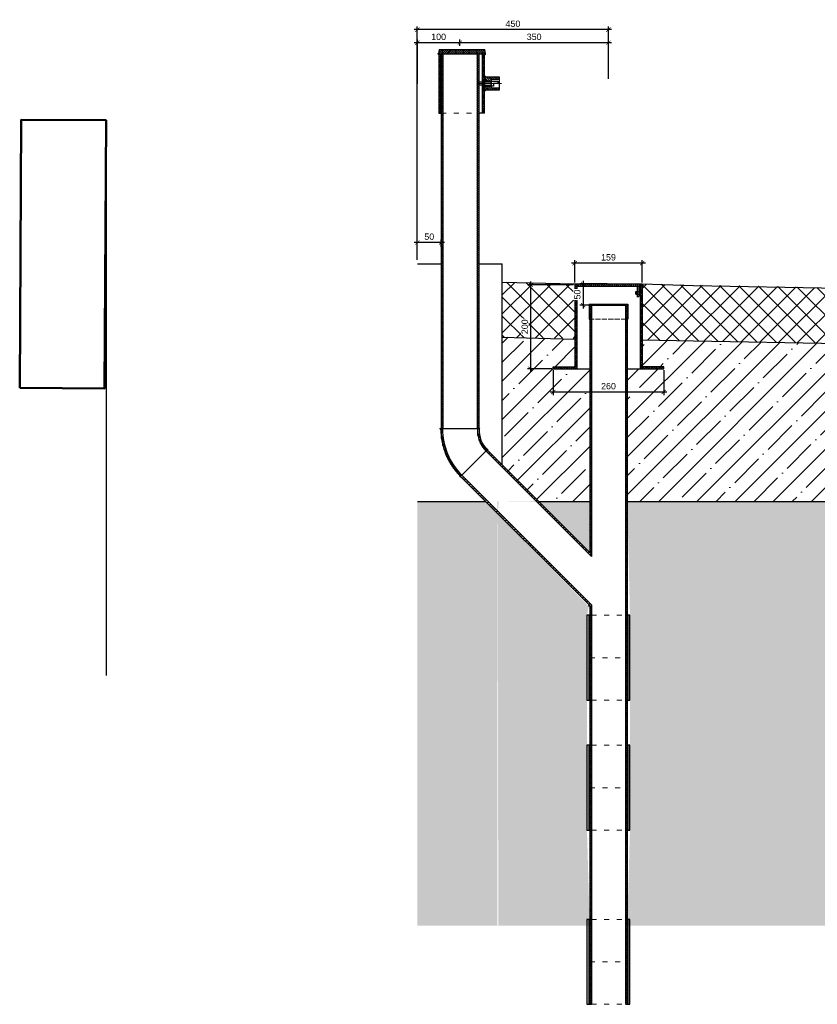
# Model space of a CAD drawing. Header units: millimetres. Extents: x -4800 to 7624, y -949 to 1747.
# Tile 3 of 8: x 1766 to 3644, y -901 to 1419. Entities that reach past the tile are written whole.
import ezdxf

# ---------------------------------------------------------------- set-up
doc = ezdxf.new("R2010")
doc.units = ezdxf.units.MM
for name, pattern in [('ACAD_ISO02W100', [15, 12, -3]), ('ACAD_ISO03W100', [30, 12, -18]), ('CENTERX2', [101.6, 63.5, -12.7, 12.7, -12.7])]:
    doc.linetypes.add(name, pattern=pattern)
for name, color, linetype, lineweight in [('бетон_50', 7, 'Continuous', 50), ('ГТО-2_Металлические_конструкции', 1, 'Continuous', 30), ('ГТО_Бетон основной', 4, 'Continuous', 50), ('ГТО_Металлические_конструкции', 1, 'Continuous', 30), ('ГТО_Оси', 1, 'CENTERX2', 15), ('ГТО_Размеры', 7, 'Continuous', 15), ('ГТО_Текст', 7, 'Continuous', 30), ('ГТО_Штриховка', 7, 'Continuous', 15), ('ПВЗ$0$сварка', 142, 'Continuous', 20)]:
    doc.layers.add(name, color=color, linetype=linetype, lineweight=lineweight)
doc.layers.add('ГП_Штриховки', color=7, linetype='Continuous')
doc.layers.add('камень', color=7, linetype='Continuous')
doc.styles.add('Рогун1', font='arial.ttf')
doc.dimstyles.new('100 мм', dxfattribs={"dimscale": 100, "dimtxt": 3.5, "dimasz": 2, "dimexe": 1, "dimexo": 1, "dimgap": 1.2, "dimtad": 1, "dimdec": 0, "dimlfac": 0.1, "dimrnd": 0.0001, "dimtxsty": 'Рогун1', "dimblk": 'ARCHTICK', "dimcen": 2.5, "dimdle": 1, "dimaunit": 1, "dimadec": 1, "dimazin": 0, "dimtfac": 1, "dimtdec": 0, "dimtmove": 1, "dimatfit": 3, "dimldrblk": 'ARCHTICK', "dimfxl": 1, "dimtfill": 1, "dimarcsym": 0})
pattern_1 = [(45, (-57896.734, -19571.81), (-22.45064, 22.45064), []), (135, (-57896.734, -19571.81), (-22.45064, -22.45064), [])]

# ---------------------------------------------------------------- blocks, each defined once
blk = doc.blocks.new('1')
at = {"layer": 'ГТО_Штриховка'}
h = blk.add_hatch(dxfattribs=at)
h.set_pattern_fill('ANSI31', color=256, angle=90)
h.paths.add_polyline_path([(35, 15), (0, 15), (0, 6), (15, 6), (15, 10), (35, 10)])
h.paths.add_polyline_path([(15, 6), (0, 6), (0, 4.5), (15, 4.5)])
h.paths.add_polyline_path([(15, -4.5), (0, -4.5), (0, -6), (15, -6)])
h.paths.add_polyline_path([(35, -10), (15, -10), (15, -6), (0, -6), (0, -15), (35, -15)])
at = {"layer": 'ГТО-2_Металлические_конструкции', "color": 0}
for points in [[(0, -15), (35, -15), (35, 15), (0, 15)], [(0, 4.5), (15, 4.5), (15, -4.5), (0, -4.5)], [(15, -10), (35, -10), (35, 10), (15, 10)]]:
    blk.add_lwpolyline(points, close=True, dxfattribs=at)
at = {"layer": 'ГТО_Металлические_конструкции', "color": 0, "lineweight": 9}
blk.add_lwpolyline([(0, -6), (15, -6), (15, 6), (0, 6)], close=True, dxfattribs=at)
at = {"layer": 'ГТО_Оси', "color": 0, "ltscale": 5}
blk.add_lwpolyline([(-5, 0), (40, 0)], dxfattribs=at)
blk = doc.blocks.new('_ArchTick')
at = {"color": 0, "linetype": 'ByBlock', "lineweight": 25, "const_width": 0.15}
blk.add_lwpolyline([(-0.5, -0.5), (0.5, 0.5)], dxfattribs=at)
blk = doc.blocks.new('*D28')
at = {"layer": 'DEFPOINTS', "color": 0, "lineweight": 30, "transparency": 16777216}
for p in [(2702.2, 894.4), (2758.3, 880.9), (2702.2, 850.5)]:
    blk.add_point(p, dxfattribs=at)
at = {"layer": 'ГТО_Размеры', "color": 0, "lineweight": -2, "transparency": 16777216}
for p, q in [((2765.8, 894.4), (2694.7, 894.4)), ((2702.2, 853.7), (2702.2, 901.9)), ((2758.3, 884.1), (2758.3, 901.9))]:
    blk.add_line(p, q, dxfattribs=at)
at = {"layer": 'ГТО_Размеры', "color": 0, "lineweight": -2, "transparency": 16777216, "xscale": 10, "yscale": 10, "zscale": 10, "rotation": 180}
blk.add_blockref('_ArchTick', (2702.2, 894.4), dxfattribs=at)
at = {"layer": 'ГТО_Размеры', "color": 0, "lineweight": -2, "transparency": 16777216, "xscale": 10, "yscale": 10, "zscale": 10}
blk.add_blockref('_ArchTick', (2758.3, 894.4), dxfattribs=at)
at = {"layer": 'ГТО_Размеры', "color": 0, "transparency": 16777216, "insert": (2730.3, 908.1), "char_height": 15, "attachment_point": 5, "style": 'Рогун1'}
blk.add_mtext('50', dxfattribs=at)
blk = doc.blocks.new('*D29')
at = {"layer": 'DEFPOINTS', "color": 0, "lineweight": 30, "transparency": 16777216}
for p in [(2702.2, 1396.1), (3152.3, 1276.8), (2702.2, 894.4)]:
    blk.add_point(p, dxfattribs=at)
at = {"layer": 'ГТО_Размеры', "color": 0, "lineweight": -2, "transparency": 16777216}
for p, q in [((3159.8, 1396.1), (2694.7, 1396.1)), ((2702.2, 897.6), (2702.2, 1403.6)), ((3152.3, 1280), (3152.3, 1403.6))]:
    blk.add_line(p, q, dxfattribs=at)
at = {"layer": 'ГТО_Размеры', "color": 0, "lineweight": -2, "transparency": 16777216, "xscale": 10, "yscale": 10, "zscale": 10, "rotation": 180}
blk.add_blockref('_ArchTick', (2702.2, 1396.1), dxfattribs=at)
at = {"layer": 'ГТО_Размеры', "color": 0, "lineweight": -2, "transparency": 16777216, "xscale": 10, "yscale": 10, "zscale": 10}
blk.add_blockref('_ArchTick', (3152.3, 1396.1), dxfattribs=at)
at = {"layer": 'ГТО_Размеры', "color": 0, "transparency": 16777216, "insert": (2927.4, 1409.8), "char_height": 15, "width": 45.622, "attachment_point": 5, "style": 'Рогун1'}
blk.add_mtext('450', dxfattribs=at)
blk = doc.blocks.new('*D30')
at = {"layer": 'DEFPOINTS', "color": 0, "lineweight": 30, "transparency": 16777216}
for p in [(2702.4, 1365.3), (2802.3, 1354.7), (2702.4, 1265.4)]:
    blk.add_point(p, dxfattribs=at)
at = {"layer": 'ГТО_Размеры', "color": 0, "lineweight": -2, "transparency": 16777216}
for p, q in [((2702.4, 1268.6), (2702.4, 1372.8)), ((2802.3, 1357.9), (2802.3, 1372.8)), ((2809.8, 1365.3), (2694.9, 1365.3))]:
    blk.add_line(p, q, dxfattribs=at)
at = {"layer": 'ГТО_Размеры', "color": 0, "lineweight": -2, "transparency": 16777216, "xscale": 10, "yscale": 10, "zscale": 10, "rotation": 180}
blk.add_blockref('_ArchTick', (2702.4, 1365.3), dxfattribs=at)
at = {"layer": 'ГТО_Размеры', "color": 0, "lineweight": -2, "transparency": 16777216, "xscale": 10, "yscale": 10, "zscale": 10}
blk.add_blockref('_ArchTick', (2802.3, 1365.3), dxfattribs=at)
at = {"layer": 'ГТО_Размеры', "color": 0, "transparency": 16777216, "insert": (2752.3, 1379), "char_height": 15, "attachment_point": 5, "style": 'Рогун1'}
blk.add_mtext('100', dxfattribs=at)
blk = doc.blocks.new('*D31')
at = {"layer": 'DEFPOINTS', "color": 0, "lineweight": 30, "transparency": 16777216}
for p in [(3022.4, 596.8), (3282.4, 596.8), (3022.4, 542.1)]:
    blk.add_point(p, dxfattribs=at)
at = {"layer": 'ГТО_Размеры', "color": 0, "lineweight": -2, "transparency": 16777216}
for p, q in [((3022.4, 593.6), (3022.4, 534.6)), ((3282.4, 593.6), (3282.4, 534.6)), ((3289.9, 542.1), (3014.9, 542.1))]:
    blk.add_line(p, q, dxfattribs=at)
at = {"layer": 'ГТО_Размеры', "color": 0, "lineweight": -2, "transparency": 16777216, "xscale": 10, "yscale": 10, "zscale": 10, "rotation": 180}
blk.add_blockref('_ArchTick', (3022.4, 542.1), dxfattribs=at)
at = {"layer": 'ГТО_Размеры', "color": 0, "lineweight": -2, "transparency": 16777216, "xscale": 10, "yscale": 10, "zscale": 10}
blk.add_blockref('_ArchTick', (3282.4, 542.1), dxfattribs=at)
at = {"layer": 'ГТО_Размеры', "color": 0, "transparency": 16777216, "insert": (3152.4, 555.7), "char_height": 15, "attachment_point": 5, "style": 'Рогун1', "bg_fill": 3, "box_fill_scale": 1.1, "bg_fill_color": 256, "bg_fill_true_color": 13158600, "bg_fill_transparency": 0}
blk.add_mtext('260', dxfattribs=at)
blk = doc.blocks.new('*D32')
at = {"layer": 'DEFPOINTS', "color": 0, "lineweight": 30, "transparency": 16777216}
for p in [(3072.9, 795.1), (2968.9, 596.8), (3022.4, 596.8)]:
    blk.add_point(p, dxfattribs=at)
at = {"layer": 'ГТО_Размеры', "color": 0, "lineweight": -2, "transparency": 16777216}
for p, q in [((3069.7, 795.1), (2961.4, 795.1)), ((2968.9, 802.6), (2968.9, 589.3)), ((3019.2, 596.8), (2961.4, 596.8))]:
    blk.add_line(p, q, dxfattribs=at)
at = {"layer": 'ГТО_Размеры', "color": 0, "lineweight": -2, "transparency": 16777216, "xscale": 10, "yscale": 10, "zscale": 10}
for p, rotation in [((2968.9, 795.1), 90), ((2968.9, 596.8), 270)]:
    blk.add_blockref('_ArchTick', p, dxfattribs=dict(at, rotation=rotation))
at = {"layer": 'ГТО_Размеры', "color": 0, "transparency": 16777216, "insert": (2955.2, 695.9), "char_height": 15, "attachment_point": 5, "rotation": 90, "style": 'Рогун1', "bg_fill": 3, "box_fill_scale": 1.1, "bg_fill_color": 256, "bg_fill_true_color": 13158600, "bg_fill_transparency": 0}
blk.add_mtext('200', dxfattribs=at)
blk = doc.blocks.new('*D33')
at = {"layer": 'DEFPOINTS', "color": 0, "lineweight": 30, "transparency": 16777216}
for p in [(3072.9, 845.7), (3072.9, 796.8), (3231.9, 796.8)]:
    blk.add_point(p, dxfattribs=at)
at = {"layer": 'ГТО_Размеры', "color": 0, "lineweight": -2, "transparency": 16777216}
for p, q in [((3239.4, 845.7), (3065.4, 845.7)), ((3072.9, 800), (3072.9, 853.2)), ((3231.9, 800), (3231.9, 853.2))]:
    blk.add_line(p, q, dxfattribs=at)
at = {"layer": 'ГТО_Размеры', "color": 0, "lineweight": -2, "transparency": 16777216, "xscale": 10, "yscale": 10, "zscale": 10, "rotation": 180}
blk.add_blockref('_ArchTick', (3072.9, 845.7), dxfattribs=at)
at = {"layer": 'ГТО_Размеры', "color": 0, "lineweight": -2, "transparency": 16777216, "xscale": 10, "yscale": 10, "zscale": 10}
blk.add_blockref('_ArchTick', (3231.9, 845.7), dxfattribs=at)
at = {"layer": 'ГТО_Размеры', "color": 0, "transparency": 16777216, "insert": (3152.4, 859.4), "char_height": 15, "attachment_point": 5, "style": 'Рогун1', "bg_fill": 3, "box_fill_scale": 1.1, "bg_fill_color": 256, "bg_fill_true_color": 13158600, "bg_fill_transparency": 0}
blk.add_mtext('159', dxfattribs=at)
blk = doc.blocks.new('ПВЗ$0$PSK_Svarka')
blk.add_solid([(0, 0), (-0.707107, 0.707107), (0.707107, 0.707107)])
blk = doc.blocks.new('*D34')
at = {"layer": 'DEFPOINTS', "color": 0, "lineweight": 30, "transparency": 16777216}
for p in [(3152.4, 796.8), (3092.7, 746.8), (3152.4, 746.8)]:
    blk.add_point(p, dxfattribs=at)
at = {"layer": 'ГТО_Размеры', "color": 0, "lineweight": -2, "transparency": 16777216}
for p, q in [((3149.2, 796.8), (3085.2, 796.8)), ((3092.7, 804.3), (3092.7, 739.3)), ((3149.2, 746.8), (3085.2, 746.8))]:
    blk.add_line(p, q, dxfattribs=at)
at = {"layer": 'ГТО_Размеры', "color": 0, "transparency": 16777216, "insert": (3079, 771.8), "char_height": 15, "attachment_point": 5, "rotation": 90, "style": 'Рогун1', "bg_fill": 3, "box_fill_scale": 1.1, "bg_fill_color": 256, "bg_fill_true_color": 13158600, "bg_fill_transparency": 0}
blk.add_mtext('50', dxfattribs=at)
at = {"layer": 'ГТО_Размеры', "color": 0, "lineweight": -2, "transparency": 16777216, "xscale": 10, "yscale": 10, "zscale": 10}
for p, rotation in [((3092.7, 796.8), 90), ((3092.7, 746.8), 270)]:
    blk.add_blockref('_ArchTick', p, dxfattribs=dict(at, rotation=rotation))
blk = doc.blocks.new('отвод')
at = {"layer": 'камень', "transparency": 33554687}
h = blk.add_hatch(dxfattribs=at)
h.set_pattern_fill('ANSI31', color=256)
h.paths.add_polyline_path([(59929.5, 19478.9), (59926.6, 19481.8, 0.198534), (59880.3, 19369.9), (59884.3, 19369.9, -0.199479)])
h.paths.add_polyline_path([(59965.2, 19369.9), (59969.2, 19369.9, -0.209937), (59990.4, 19418.1), (59987.6, 19420.9, 0.209308)])
at = {"layer": 'ГТО-2_Металлические_конструкции', "color": 7}
for p, q in [((59990.4, 19418.1), (59926.6, 19481.8)), ((59990.4, 19418.1), (59987.6, 19420.9)), ((59880.3, 19369.9), (59968, 19369.9)), ((59880.3, 19369.9), (59924.8, 19369.9)), ((59969.2, 19369.9), (59924.8, 19369.9))]:
    blk.add_line(p, q, dxfattribs=at)
for centre, radius, start, end in [((60038.8, 19369.9), 158.4, 135.0834, 180), ((60038, 19370), 153.7, 134.9316, 180.0566), ((60034.7, 19369.8), 69.5, 132.6779, 179.9652), ((60034.7, 19369.8), 65.5, 132.5381, 179.9634)]:
    blk.add_arc(centre, radius, start, end, dxfattribs=at)
blk = doc.blocks.new('*D45')
at = {"layer": 'DEFPOINTS', "color": 0, "lineweight": 30, "transparency": 16777216}
for p in [(2802.3, 1365.3), (2802.3, 1354.7), (3152.3, 1312)]:
    blk.add_point(p, dxfattribs=at)
at = {"layer": 'ГТО_Размеры', "color": 0, "lineweight": -2, "transparency": 16777216}
for p, q in [((2802.3, 1357.9), (2802.3, 1372.8)), ((3152.3, 1315.2), (3152.3, 1372.8)), ((3159.8, 1365.3), (2794.8, 1365.3))]:
    blk.add_line(p, q, dxfattribs=at)
at = {"layer": 'ГТО_Размеры', "color": 0, "lineweight": -2, "transparency": 16777216, "xscale": 10, "yscale": 10, "zscale": 10, "rotation": 180}
blk.add_blockref('_ArchTick', (2802.3, 1365.3), dxfattribs=at)
at = {"layer": 'ГТО_Размеры', "color": 0, "lineweight": -2, "transparency": 16777216, "xscale": 10, "yscale": 10, "zscale": 10}
blk.add_blockref('_ArchTick', (3152.3, 1365.3), dxfattribs=at)
at = {"layer": 'ГТО_Размеры', "color": 0, "transparency": 16777216, "insert": (2977.3, 1379), "char_height": 15, "attachment_point": 5, "style": 'Рогун1'}
blk.add_mtext('350', dxfattribs=at)

msp = doc.modelspace()

# ---------------------------------------------------------------- hatches: boundary and pattern name
at = {"layer": 'ГП_Штриховки', "lineweight": 15, "true_color": 0x000000, "transparency": 33554687}
h = msp.add_hatch(dxfattribs=at)
h.set_pattern_fill('ANSI31', color=18, angle=90)
h.set_pattern_definition([(135, (-60086.4896, -23870.88), (-2.24506403, -2.24506403), [])])
h.paths.add_polyline_path([(2758.1969311, 1338.92183), (2762.1969311, 1338.92183), (2762.2511538, 455.1652555), (2758.2511541, 455.1594329)])
h.paths.add_polyline_path([(2842.6969311, 1338.92183), (2846.6969311, 1338.92183), (2846.751148, 455.2882566), (2842.7511482, 455.282579)])
at = {"layer": 'ГП_Штриховки', "lineweight": 15, "ltscale": 0.5, "transparency": 33554687}
h = msp.add_hatch(dxfattribs=at)
h.set_pattern_fill('ANSI31', color=256, scale=0.33, angle=90)
h.set_pattern_definition([(135, (-57896.7336, -19796.3092), (-0.74087113, -0.74087113), [])])
h.paths.add_polyline_path([(3216.5776185, 773.0384386), (3219.6474464, 773.0384386), (3219.6474464, 778.6987675), (3216.5776185, 778.6987675)])
h.paths.add_polyline_path([(3226.8867325, 778.6987675), (3223.8169046, 778.6987675), (3223.8169046, 773.0384386), (3226.8867325, 773.0384386)])
at = {"layer": 'ГП_Штриховки', "lineweight": 15, "transparency": 33554687}
h = msp.add_hatch(dxfattribs=at)
h.set_pattern_fill('ANSI31', color=256, angle=90)
h.set_pattern_definition([(135, (-59737.2998, -23859.978), (-2.24506403, -2.24506403), [])])
h.paths.add_polyline_path([(3196.6367325, 746.7735905), (3192.6367325, 746.7735905), (3192.6552928, -898.5629055), (3196.6552928, -898.5629055)])
h.paths.add_polyline_path([(3112.1347088, 34.8731098), (3108.1347088, 38.8783799), (3108.1820622, -898.5714754), (3112.1820622, -898.5714754)])
h = msp.add_hatch(dxfattribs=at)
h.set_pattern_fill('ANSI35', color=256, scale=5)
h.set_pattern_definition([(45, (-57896.734, -19933.316), (-44.90128, 44.90128), []), (45, (-57851.83, -19933.316), (-44.90128, 44.90128), [79.375, -15.875, 0, -15.875])])
edge = h.paths.add_edge_path()
edge.add_line((4996.5190381, 639.5354874), (4996.5212214, 455.1594329))
edge.add_arc((4845.0784292, 451.9241078), 151.477347, -45.7245037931, 1.223843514, ccw=False)
edge.add_line((4950.8261496, 343.467636), (4891.7964622, 284.3601761))
edge.add_line((4891.7964622, 284.3601761), (5483.389367, 284.3570667))
edge.add_line((5483.389367, 284.3570667), (5483.2917108, 649.9539074))
edge.add_line((5483.2917108, 649.9539074), (4996.5190381, 639.5354874))
edge = h.paths.add_edge_path()
edge.add_line((4766.7266308, 284.3659298), (4888.0841977, 406.2095879))
edge.add_arc((4841.7576444, 452.4770394), 65.473862, 315.0365713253, 362.4619195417)
edge.add_line((4907.1710735, 455.2894941), (4908.0302156, 637.6351061))
edge.add_line((4908.0302156, 637.6351061), (3231.8867325, 664.191204))
edge.add_line((3231.8867325, 664.191204), (3231.8867325, 601.7736786))
edge.add_line((3231.8867325, 601.7736786), (3282.3867325, 601.7735905))
edge.add_line((3282.3867325, 601.7735905), (3282.3867325, 596.7735905))
edge.add_line((3282.3867325, 596.7735905), (3196.6384246, 596.7732493))
edge.add_line((3196.6384246, 596.7732493), (3196.6419482, 284.4133314))
edge.add_line((3196.6419482, 284.4133314), (4558.1367407, 284.3684057))
edge.add_line((4558.1367407, 284.3684057), (4558.1367407, 489.6264134))
edge.add_line((4558.1367407, 489.6264134), (4472.3854614, 490.9871421))
edge.add_line((4472.3854614, 490.9871421), (4472.3854614, 495.9871421))
edge.add_line((4472.3854614, 495.9871421), (4522.8867407, 495.9871421))
edge.add_line((4522.8867407, 495.9871421), (4522.8867407, 629.3296378))
edge.add_line((4522.8867407, 629.3296378), (4389.0398929, 626.4432829))
edge.add_line((4389.0398929, 626.4432829), (4647.3867344, 632.0144314))
edge.add_line((4647.3867344, 632.0144314), (4681.8867407, 632.7584106))
edge.add_line((4681.8867407, 632.7584106), (4681.8867407, 495.9871421))
edge.add_line((4681.8867407, 495.9871421), (4732.3867407, 495.987054))
edge.add_line((4732.3867407, 495.987054), (4732.0169807, 489.6264134))
edge.add_line((4732.0169807, 489.6264134), (4646.6367407, 489.6264134))
edge.add_line((4646.6367407, 489.6264134), (4646.6367407, 284.3662622))
edge.add_line((4646.6367407, 284.3662622), (4766.7266308, 284.3659298))
at = {"layer": 'ГП_Штриховки', "lineweight": 15, "true_color": 0x000000, "transparency": 33554687}
h = msp.add_hatch(dxfattribs=at)
h.set_pattern_fill('ANSI31', color=18, angle=115)
h.set_pattern_definition([(160, (-59306.7555, -19934.9808), (-1.08591396, -2.98352407), [])])
h.paths.add_polyline_path([(2863.7060518, 403.2088551), (2866.5363403, 406.0354196), (3112.1367325, 160.1114553), (3112.1367325, 154.4508735)])
h = msp.add_hatch(dxfattribs=at)
h.set_pattern_fill('ANSI31', color=18, angle=115)
h.set_pattern_definition([(160, (-59306.7555, -20049.281), (-1.08591396, -2.98352407), [])])
h.paths.add_polyline_path([(2803.9462186, 343.4676287), (2806.7746463, 346.2960564), (3112.1377243, 40.5306706), (3112.1378302, 34.8699843)])
at = {"layer": 'ГП_Штриховки', "lineweight": 15, "transparency": 33554687}
h = msp.add_hatch(dxfattribs=at)
h.set_pattern_fill('AR-CONC', color=256, scale=0.25)
h.set_pattern_definition([(50, (0, 0), (91.0923, -7.9695), [9.525, -104.775]), (355, (0, 0), (-17.6217, 95.5284), [7.62, -83.8203]), (100.4514, (7.59, -0.66), (73.4706, 87.5589), [8.095, -89.0451]), (46.1842, (0, 25.4), (135.5395, -21.0212), [14.2875, -157.1625]), (96.6356, (11.3, 23.65), (118.702, 123.713), [12.1425, -133.5678]), (351.1842, (0, 25.4), (118.702, 123.713), [11.43, -125.73]), (21, (12.7, 19.05), (75.8072, -51.1326), [9.525, -104.775]), (326, (12.7, 19.05), (30.901, 92.094), [7.62, -83.82]), (71.4514, (19.02, 14.79), (106.7082, 40.9614), [8.095, -89.045]), (37.5, (0, 0), (1.5443, 42.27752), [0, -82.804, 0, -85.09, 0, -84.1375]), (7.5, (0, 0), (33.40983, 50.0903), [0, -48.514, 0, -80.899, 0, -32.0675]), (327.5, (-28.32, 0), (67.7953, -2.86437), [0, -31.75, 0, -99.06, 0, -131.445]), (317.5, (-41.02, 0), (74.0646, 12.71325), [0, -41.275, 0, -65.786, 0, -93.345])])
h.paths.add_polyline_path([(5036.5455977, 284.3563873), (5036.6516078, -715.3418834), (5483.4521495, -715.3381385), (5483.3462727, -123.4542408), (5444.1048002, -115.6059463), (5522.6544774, -99.869318), (5483.3462727, -92.0076771), (5483.2839536, 284.3454772)])
h.paths.add_polyline_path([(4558.1367407, -715.4299139), (4558.1367407, 284.3684057), (4891.7964622, 284.3601761), (4646.6367407, 38.8774526), (4646.6367407, -715.5877703), (5036.6562398, -715.3713042), (5036.5409657, 284.3589642), (2890.9265659, 284.4132397), (2890.9929443, -715.5776315), (3108.1367325, -715.5877703), (3101.7305858, -490.2330418), (3101.7305858, -290.2330418), (3101.7305858, -183.9640808), (3101.7305858, 16.0359192), (3106.0156407, 36.7548035), (2891.221727, 256.077148), (2894.1262472, 284.4961745), (2989.3365364, 283.0734375), (3108.1367325, 164.1167252), (3108.1367325, 284.4035258), (3196.6367325, 284.4013823), (3203.0305858, 16.0359192), (3203.0305858, -183.9640808), (3203.0305858, -290.2330418), (3203.0305858, -490.2330418), (3196.6367325, -715.5776315), (2893.0097689, -715.440046), (2890.9622182, 256.3369988), (2862.9273656, 284.4087877), (2702.1965155, 284.413392), (2702.2971684, -715.5379466)])
at = {"layer": 'ГТО_Штриховка'}
h = msp.add_hatch(dxfattribs=at)
h.set_pattern_fill('ANSI31', color=256)
h.set_pattern_definition([(45, (2855.2478, 1338.9218), (-2.24506, 2.24506), [])])
h.paths.add_polyline_path([(2863.7922548, 1348.92183), (2753.2864009, 1348.92183), (2751.7864009, 1338.92183), (2863.7922548, 1338.92183)])
h.paths.add_polyline_path([(2860.2654959, 1349.0611972), (2863.7922548, 1348.92183), (2863.7922548, 1338.92183), (2861.7864009, 1338.92183)])
h = msp.add_hatch(color=0, dxfattribs=at)
h.dxf.hatch_style = 1
edge = h.paths.add_edge_path()
edge.add_line((2752.3909458, 1340.917168), (2752.0921495, 1338.9251929))
edge.add_line((2752.0921495, 1338.9251929), (2752.5923487, 1338.92183))
edge.add_line((2752.5923487, 1338.92183), (2752.5923487, 1336.92183))
edge.add_arc((2752.5951066, 1338.9247143), 2.0028863, 95.8505104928, 269.9211047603, ccw=False)
h = msp.add_hatch(dxfattribs=at)
h.set_pattern_fill('ANSI31', color=256)
h.set_pattern_definition([(45, (-60873.1096, -18943.4455), (-2.24506403, 2.24506403), [])])
h.paths.add_polyline_path([(2757.7864009, 1338.92183), (2752.7864009, 1338.92183), (2752.7864009, 1198.92183), (2757.7864009, 1198.92183)])
h.paths.add_polyline_path([(2860.7864009, 1338.92183), (2855.7864009, 1338.92183), (2855.7864009, 1275.92183), (2860.7641806, 1275.92183)])
h.paths.add_polyline_path([(2860.7641806, 1261.92183), (2855.7864009, 1261.92183), (2855.7864009, 1198.92183), (2860.7864009, 1198.92183)])
h = msp.add_hatch(color=0, dxfattribs=at)
h.dxf.hatch_style = 1
edge = h.paths.add_edge_path()
edge.add_line((2861.493612, 1340.7957045), (2861.7864009, 1338.92183))
edge.add_line((2861.7864009, 1338.92183), (2860.795563, 1338.92183))
edge.add_line((2860.795563, 1338.92183), (2860.795563, 1336.92183))
edge.add_arc((2860.7957452, 1338.9216265), 1.9997966, 269.9947807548, 429.5757407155)
h = msp.add_hatch(color=0, dxfattribs=at)
h.dxf.hatch_style = 1
h.paths.add_polyline_path([(2860.7641806, 1286.92183), (2860.7641806, 1283.92183), (2863.7641806, 1283.92183, 0.4142135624)])
h = msp.add_hatch(color=0, dxfattribs=at)
h.dxf.hatch_style = 1
h.paths.add_polyline_path([(2860.7641806, 1250.92183), (2860.7641806, 1253.92183), (2863.7641806, 1253.92183, -0.4142135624)])
h = msp.add_hatch(color=0, dxfattribs=at)
h.dxf.hatch_style = 1
edge = h.paths.add_edge_path()
edge.add_line((2758.2511772, 457.1135255), (2758.2511541, 455.1594329))
edge.add_line((2758.2511541, 455.1594329), (2757.4176224, 455.1582196))
edge.add_line((2757.4176224, 455.1582196), (2757.4330348, 453.1668969))
edge.add_arc((2757.574785, 455.1956273), 2.0336765, 70.5735938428, 266.003160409, ccw=False)
h = msp.add_hatch(color=0, dxfattribs=at)
h.dxf.hatch_style = 1
edge = h.paths.add_edge_path()
edge.add_line((2846.7845783, 457.2823311), (2846.7176193, 455.2894505))
edge.add_line((2846.7176193, 455.2894505), (2847.5836483, 455.2882152))
edge.add_line((2847.5836483, 455.2882152), (2847.54821, 453.2885292))
edge.add_arc((2847.3684899, 455.3240717), 2.0434609, 275.0456183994, 466.603470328)
h = msp.add_hatch(color=0, dxfattribs=at)
h.dxf.hatch_style = 1
edge = h.paths.add_edge_path()
edge.add_line((2865.300751, 407.6417552), (2866.6881778, 406.2095879))
edge.add_line((2866.6881778, 406.2095879), (2866.5531488, 406.0747452))
edge.add_line((2866.5531488, 406.0747452), (2867.9673624, 404.6605316))
edge.add_arc((2866.5490637, 406.0751198), 2.0031553, 315.0750458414, 488.5482310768)
h = msp.add_hatch(color=0, dxfattribs=at)
h.dxf.hatch_style = 1
edge = h.paths.add_edge_path()
edge.add_line((2805.3690811, 342.0646405), (2803.9816542, 343.4968078))
edge.add_line((2803.9816542, 343.4968078), (2803.8308693, 343.3477449))
edge.add_line((2803.8308693, 343.3477449), (2802.4166558, 344.7619585))
edge.add_arc((2803.9633087, 343.4904018), 2.0022466, 140.5751972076, 314.5955327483)
h = msp.add_hatch(color=0, dxfattribs=at)
h.dxf.hatch_style = 1
edge = h.paths.add_edge_path()
edge.add_line((3105.9840939, 166.2694051), (3108.1054142, 164.1480847))
edge.add_line((3108.1054142, 164.1480847), (3108.1054142, 167.1480847))
edge.add_arc((3108.1054142, 164.1480847), 3, 90.0000000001, 135.0000000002)
h = msp.add_hatch(color=0, dxfattribs=at)
h.dxf.hatch_style = 1
edge = h.paths.add_edge_path()
edge.add_line((3108.1384138, 35.8747268), (3108.1383571, 38.8747268))
edge.add_line((3108.1383571, 38.8747268), (3106.0184337, 40.9974432))
edge.add_arc((3108.1383571, 38.8747268), 3, 134.9622807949, 270.0010834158)
at = {"layer": 'камень', "lineweight": 15, "transparency": 33554687}
h = msp.add_hatch(dxfattribs=at)
h.set_pattern_fill('ANSI37', color=256, scale=10)
h.set_pattern_definition(pattern_1)
h.paths.add_polyline_path([(2902.2625226, 801.387286), (2902.2625226, 671.3785823), (3072.7478392, 668.5432581), (3072.8867325, 796.7735905)])
h = msp.add_hatch(dxfattribs=at)
h.set_pattern_fill('ANSI31', color=256, angle=90)
h.set_pattern_definition([(135, (-58281.6987, -20209.813), (-2.24506403, -2.24506403), [])])
h.paths.add_polyline_path([(3152.3867325, 796.7735905), (3077.8867325, 796.7735905), (3077.8867325, 791.7735905), (3152.3867325, 791.7735905)])
h.paths.add_polyline_path([(3226.8867325, 796.7735905), (3152.3867325, 796.7735905), (3152.3867325, 791.7735905), (3226.8867325, 791.7735905)])
h.paths.add_polyline_path([(3282.3867325, 601.7735905), (3231.8867325, 601.7735905), (3231.8867325, 596.7735905), (3282.3867325, 596.7735905)])
h.paths.add_polyline_path([(3072.8867325, 601.7736786), (3022.3854532, 601.7736786), (3022.3854532, 596.7735905), (3072.8867325, 596.7735905)])
h = msp.add_hatch(dxfattribs=at)
h.set_pattern_fill('ANSI31', color=256)
h.set_pattern_definition([(45, (-58281.6987, -20209.813), (-2.24506403, 2.24506403), [])])
h.paths.add_polyline_path([(3077.8867325, 796.7735905), (3072.8867325, 796.7735905), (3072.8867325, 596.7735905), (3077.8867325, 596.7735905)])
h.paths.add_polyline_path([(3226.8867325, 596.7735905), (3231.8867325, 596.7735905), (3231.8867325, 796.7735905), (3226.8867325, 796.7735905)])
h = msp.add_hatch(dxfattribs=at)
h.set_pattern_fill('ANSI37', color=256, scale=10)
h.set_pattern_definition(pattern_1)
h.paths.add_polyline_path([(4462.6002765, 642.6058924), (4454.2479116, 772.759957), (3231.8867325, 796.7735905), (3231.8867325, 665.3071639)])

# ---------------------------------------------------------------- linework, layer by layer
at = {"linetype": 'ACAD_ISO02W100', "lineweight": 15}
msp.add_line((3106.8867325, 713.7735905), (3197.8867325, 713.7735905), dxfattribs=at)
msp.add_line((3201.7116165, -395.7330418), (3201.7116165, -395.7330418))
at = {"layer": 'бетон_50'}
msp.add_lwpolyline([(1765.7205303, 551.6640171), (1965.5265153, 550.4732058), (1969.2933166, 1182.5040467), (1769.4873315, 1183.694858)], close=True, dxfattribs=at)
at = {"layer": 'ГТО-2_Металлические_конструкции', "color": 0}
for p, q in [((2753.2864009, 1348.92183), (2751.7864009, 1338.92183)), ((2753.2864009, 1348.92183), (2860.2864009, 1348.92183)), ((2860.2864009, 1348.92183), (2861.7864009, 1338.92183)), ((2751.7864009, 1338.92183), (2861.7864009, 1338.92183)), ((2752.7864009, 1338.92183), (2752.7864009, 1198.92183)), ((2757.7864009, 1198.92183), (2757.7864009, 1338.92183)), ((2758.2641806, 1338.92183), (2758.2511541, 455.1594329)), ((2762.2511538, 1338.92183), (2762.2511538, 455.1652555)), ((2842.7511482, 1338.92183), (2842.7511482, 455.282579)), ((2846.751148, 1338.92183), (2846.751148, 455.2882566)), ((2855.7864009, 1198.92183), (2855.7864009, 1338.92183)), ((2860.7864009, 1198.92183), (2860.7864009, 1338.92183)), ((2860.7641806, 1275.92183), (2855.7864009, 1275.92183)), ((2860.7641806, 1261.92183), (2855.7864009, 1261.92183)), ((2858.2641806, 1274.92183), (2858.2641806, 1262.92183)), ((2752.7864009, 1198.92183), (2757.7864009, 1198.92183)), ((2860.7864009, 1198.92183), (2846.7071947, 1198.9211853)), ((3072.8867325, 796.7735905), (3072.8867325, 596.7735905)), ((3072.8867325, 796.7735905), (3231.8867325, 796.7735905)), ((3077.8867325, 796.7735905), (3077.8867325, 596.7735905)), ((3077.8867325, 791.7735905), (3226.8867325, 791.7735905)), ((3219.6474464, 791.7735905), (3219.6474464, 767.3098095)), ((3223.8169046, 791.7735905), (3223.8169046, 767.3098095)), ((3226.8867325, 796.7735905), (3226.8867325, 596.7735905)), ((3231.8867325, 796.7735905), (3231.8867325, 596.7735905)), ((3216.5776185, 773.0384386), (3216.5776185, 778.6987675)), ((3216.5776185, 778.6987675), (3226.8867325, 778.6987675)), ((3216.5776185, 773.0384386), (3226.8867325, 773.0384386)), ((3219.1792157, 767.3098095), (3224.254238, 767.3098095)), ((3219.1792157, 767.3098095), (3219.1792157, 766.8527028)), ((3219.1792157, 766.8527028), (3224.254238, 766.8527028)), ((3224.254238, 767.3098095), (3224.254238, 766.8527028)), ((3106.8867325, 748.7735905), (3197.8867325, 748.7735905)), ((3106.8867325, 748.7735905), (3106.8867325, 713.7735905)), ((3107.9367325, 746.7735905), (3196.8367325, 746.7735905)), ((3107.9367325, 746.7735905), (3107.9367325, 713.7735905)), ((3108.1367325, 746.7735905), (3108.1367325, 164.1167252)), ((3112.1367325, 746.7735905), (3112.1367325, 154.4508735)), ((3192.6367325, 746.7735905), (3192.789751, -898.5630948)), ((3196.6367325, 746.7735905), (3196.6552927, -898.5627026)), ((3196.8367325, 746.7735905), (3196.8367325, 713.7735905)), ((3197.8867325, 748.7735905), (3197.8867325, 713.7735905)), ((3106.8867325, 713.7735905), (3107.9367325, 713.7735905)), ((3196.8367325, 713.7735905), (3197.8867325, 713.7735905)), ((3022.3854532, 596.7736786), (3022.3854532, 601.7736786)), ((3022.3854532, 601.7736786), (3072.8867325, 601.7736786)), ((3022.3867325, 596.7735905), (3077.8867325, 596.7735905)), ((3226.8867325, 596.7735905), (3282.3867325, 596.7735905)), ((3282.3867325, 601.7735905), (3231.8867325, 601.7735905)), ((3282.3867325, 596.7735905), (3282.3867325, 601.7735905)), ((2863.7060518, 403.2088551), (3112.1367325, 154.4508735)), ((2866.5363403, 406.0354196), (3112.1367325, 160.1114553)), ((2803.9462259, 343.467636), (3112.1378302, 34.8699843)), ((2806.7746463, 346.2960564), (3112.1377243, 40.5306706)), ((3108.1383571, 38.8747268), (3108.1552964, -898.571681)), ((3112.1377243, 40.5306706), (3112.1552963, -898.5712752)), ((3196.3246088, -5.1381175), (3196.3246088, 0.5224644))]:
    msp.add_line(p, q, dxfattribs=at)
for points in [[(2875.7641806, 1259.92183), (2876.7641806, 1259.92183), (2876.7641806, 1277.92183), (2875.7641806, 1277.92183)], [(2846.7641806, 1272.92183), (2856.7641806, 1272.92183), (2856.7641806, 1264.92183), (2846.7641806, 1264.92183)], [(2858.2641806, 1262.92183), (2875.7641806, 1262.92183), (2875.7641806, 1274.92183), (2858.2641806, 1274.92183), (2856.7641806, 1273.42183), (2856.7641806, 1273.42183), (2856.7641806, 1264.42183)], [(2876.7641806, 1274.92183), (2891.7641806, 1274.92183), (2891.7641806, 1268.92183), (2881.7641806, 1268.92183), (2881.7641806, 1262.92183), (2876.7641806, 1262.92183)]]:
    msp.add_lwpolyline(points, close=True, dxfattribs=at)
at = {"layer": 'ГТО-2_Металлические_конструкции', "color": 0, "lineweight": 9}
msp.add_lwpolyline([(2856.7641806, 1273.42183), (2875.7641806, 1273.42183), (2875.7641806, 1264.42183), (2856.7641806, 1264.42183)], close=True, dxfattribs=at)
at = {"layer": 'ГТО_Бетон основной', "color": 18, "lineweight": 30, "true_color": 0x000000}
for p, q in [((2702.3836305, 844.3973068), (2758.2557633, 844.3972248)), ((2846.7319684, 844.3973072), (2902.2625226, 844.3973072)), ((2902.2625226, 370.262169), (2902.2625226, 844.3973072)), ((3231.8867325, 796.7735905), (3352.3867325, 793.084467)), ((3352.3867325, 793.084467), (4826.9148533, 765.885885)), ((3231.8867325, 665.3071639), (3352.3833153, 663.08453)), ((3352.3833153, 663.08453), (4826.9148533, 635.885885)), ((3077.8867325, 596.7735905), (3108.1367325, 596.7735905)), ((3196.6384246, 596.7732493), (3226.8867325, 596.7735905)), ((2702.2343618, 284.3973072), (2802.4471573, 284.41216)), ((2758.2589723, 284.41216), (2862.9705007, 284.4087863)), ((2988.0029445, 284.4087863), (3108.1367325, 284.4087863)), ((3196.6367319, 284.4013823), (4558.1367407, 284.3686543))]:
    msp.add_line(p, q, dxfattribs=at)
at = {"layer": 'ГТО_Оси', "color": 0, "ltscale": 5}
msp.add_lwpolyline([(2844.2990764, 1268.92183), (2865.7641806, 1268.92183)], dxfattribs=at)
at = {"layer": 'ГТО_Текст', "linetype": 'ACAD_ISO03W100', "lineweight": 15}
for p, q in [((2757.7864009, 1198.92183), (2860.7864009, 1198.92183)), ((3112.1367325, 16.0359192), (3192.6367325, 16.0359192)), ((3112.1367325, -183.9640808), (3192.6367325, -183.9640808)), ((3112.1367325, -290.2330418), (3192.6367325, -290.2330418)), ((3112.1367325, -490.2330418), (3192.6367325, -490.2330418)), ((3112.1367325, -700.6461596), (3192.6367325, -700.6461596)), ((3108.1367325, -800.6461596), (3196.6367325, -800.6461596)), ((3112.1367325, -900.6461596), (3192.6367325, -900.6461596))]:
    msp.add_line(p, q, dxfattribs=at)
at = {"layer": 'ГТО_Текст', "lineweight": 30}
for points in [[(3112.1367325, 16.0359192), (3101.7305858, 16.0359192), (3101.7305858, -183.9640808), (3112.1367325, -183.9640808)], [(3112.1367325, 16.0359192), (3105.7305858, 16.0359192), (3105.7305858, -183.9640808), (3112.1367325, -183.9640808)], [(3192.6367325, -183.9640808), (3203.0305858, -183.9640808), (3203.0305858, 16.0359192), (3192.6367325, 16.0359192)], [(3192.6367325, -183.9640808), (3199.0305858, -183.9640808), (3199.0305858, 16.0359192), (3192.6367325, 16.0359192)], [(3112.1367325, -290.2330418), (3101.7305858, -290.2330418), (3101.7305858, -490.2330418), (3112.1367325, -490.2330418)], [(3112.1367325, -290.2330418), (3105.7305858, -290.2330418), (3105.7305858, -490.2330418), (3112.1367325, -490.2330418)], [(3192.6367325, -490.2330418), (3203.0305858, -490.2330418), (3203.0305858, -290.2330418), (3192.6367325, -290.2330418)], [(3192.6367325, -490.2330418), (3199.0305858, -490.2330418), (3199.0305858, -290.2330418), (3192.6367325, -290.2330418)], [(3112.1367325, -700.6461596), (3101.7305858, -700.6461596), (3101.7305858, -900.6461596), (3112.1367325, -900.6461596)], [(3112.1367325, -700.6461596), (3105.7305858, -700.6461596), (3105.7305858, -900.6461596), (3112.1367325, -900.6461596)], [(3192.6367325, -900.6461596), (3203.0305858, -900.6461596), (3203.0305858, -700.6461596), (3192.6367325, -700.6461596)], [(3192.6367325, -900.6461596), (3199.0305858, -900.6461596), (3199.0305858, -700.6461596), (3192.6367325, -700.6461596)]]:
    msp.add_lwpolyline(points, dxfattribs=at)
at = {"layer": 'ГТО_Текст', "linetype": 'ACAD_ISO03W100', "lineweight": 15}
for points in [[(3108.1367325, -83.9640808), (3196.6367325, -83.9640808)], [(3108.1367325, -390.2330418), (3196.6367325, -390.2330418)]]:
    msp.add_lwpolyline(points, dxfattribs=at)
at = {"layer": 'ГТО_Штриховка', "color": 30, "lineweight": 30, "true_color": 0xf26722}
msp.add_line((1969.2933166, 1182.5040467), (1969.2933166, -125.6083082), dxfattribs=at)
at = {"layer": 'ГТО_Штриховка', "color": 0}
msp.add_lwpolyline([(2860.7641806, 1288.3839058), (2860.7641806, 1283.92183), (2866.2445789, 1283.92183)], dxfattribs=at)
for centre, radius, start, end in [((2752.6473971, 1338.9796314), 2.0585376, 105.6403749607, 268.4676414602), ((2860.7864009, 1338.92183), 2.0028863, 270.0788952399, 69.323205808), ((2860.7641806, 1283.92183), 3, 0, 90), ((2860.7641806, 1253.92183), 3, 270, 0), ((2757.5611055, 455.1697769), 2.0092377, 97.8663117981, 265.6434725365), ((2847.3932724, 455.2920436), 2.0092377, 274.3565274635, 82.1336882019), ((2866.5423433, 406.0672638), 2.0051371, 313.5496804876, 128.2581535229), ((2803.9786265, 343.4904655), 2.0051371, 140.6110737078, 308.2581535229), ((3108.1383571, 38.8747268), 3, 134.9622807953, 224.9622807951)]:
    msp.add_arc(centre, radius, start, end, dxfattribs=at)

# ---------------------------------------------------------------- block references
at = {"layer": 'ГТО-2_Металлические_конструкции', "color": 0}
msp.add_blockref('1', (2860.7641806, 1268.92183), dxfattribs=at)
at = {"layer": 'ГТО-2_Металлические_конструкции', "color": 7, "lineweight": 15, "rotation": 45.00000000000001}
msp.add_blockref('отвод', (-25841.3790048, -55695.009912), dxfattribs=at)
at = {"layer": 'ПВЗ$0$сварка', "color": 0, "xscale": 3.000000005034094, "yscale": 3.000000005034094, "zscale": 3.000000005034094}
for p, rotation in [((3219.6474464, 791.7735905), 135), ((3223.8169046, 791.7735905), 224.9999999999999)]:
    msp.add_blockref('ПВЗ$0$PSK_Svarka', p, dxfattribs=dict(at, rotation=rotation))

# ---------------------------------------------------------------- dimensions: what is measured, and where the dimension line sits
at = {"layer": 'ГТО_Размеры'}
for base, p1, p2, text, picture, middle in [((2702.2343618, 1396.1287215), (3152.3242014, 1276.8142141), (2702.2343618, 894.3930246), '450', '*D29', (2927.3867325, 1396.1287215)), ((2702.3867325, 1365.3041508), (2802.2888606, 1354.7119776), (2702.3867325, 1265.4325422), '100', '*D30', (2752.3377965, 1365.3041508)), ((2802.2888606, 1365.3041508), (3152.3242014, 1312.0344774), (2802.2888606, 1354.7119776), '350', '*D45', (2977.3065391, 1365.3041508)), ((2702.2343618, 894.3930246), (2758.2559101, 880.94285), (2702.2343618, 850.4810802), '50', '*D28', (2730.3206817, 894.3930246))]:
    dim = msp.add_linear_dim(base=base, p1=p1, p2=p2, text=text, dimstyle='100 мм', override={"dimscale": 0, "dimtxt": 150, "dimasz": 100, "dimexe": 75, "dimexo": 32, "dimgap": 60, "dimdec": 6, "dimcen": 250, "dimdle": 75, "dimtfill": 0}, dxfattribs=at)
    dim.commit()
    dim.dimension.update_dxf_attribs({"geometry": picture, "text_midpoint": middle, "dimtype": 160})

# ---------------------------------------------------------------- next in the draw order: dimensions: what is measured, and where the dimension line sits
dim = msp.add_linear_dim(base=(3022.3854532, 542.0728566), p1=(3282.3867325, 596.7735905), p2=(3022.3854532, 596.7736786), text='260', dimstyle='100 мм', override={"dimscale": 0, "dimtxt": 150, "dimasz": 100, "dimexe": 75, "dimexo": 32, "dimgap": 60, "dimdec": 6, "dimcen": 250, "dimdle": 75}, dxfattribs=at)
dim.commit()
dim.dimension.update_dxf_attribs({"geometry": '*D31', "text_midpoint": (3152.3867325, 542.0728566), "dimtype": 160})

# ---------------------------------------------------------------- next in the draw order: block references
at = {"layer": 'ПВЗ$0$сварка', "color": 0, "xscale": 3.000000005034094, "yscale": 3.000000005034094, "zscale": 3.000000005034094, "rotation": 314.9999999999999}
msp.add_blockref('ПВЗ$0$PSK_Svarka', (3231.8867325, 601.7736786), dxfattribs=at)

# ---------------------------------------------------------------- next in the draw order: dimensions: what is measured, and where the dimension line sits
at = {"layer": 'ГТО_Размеры'}
dim = msp.add_linear_dim(base=(2968.8745503, 596.7736786), p1=(3072.8867325, 795.061868), p2=(3022.3854532, 596.7736786), angle=90, text='200', dimstyle='100 мм', override={"dimscale": 0, "dimtxt": 150, "dimasz": 100, "dimexe": 75, "dimexo": 32, "dimgap": 60, "dimdec": 6, "dimcen": 250, "dimdle": 75, "dimtfill": 1}, dxfattribs=at)
dim.commit()
dim.dimension.update_dxf_attribs({"geometry": '*D32', "text_midpoint": (2968.8745503, 695.9177293), "dimtype": 160})

# ---------------------------------------------------------------- next in the draw order: hatches: boundary and pattern name
at = {"layer": 'ГП_Штриховки', "lineweight": 15, "transparency": 33554687}
h = msp.add_hatch(dxfattribs=at)
h.set_pattern_fill('ANSI35', color=256, scale=10)
h.paths.add_polyline_path([(2902.2625226, 671.3785823), (2902.2625226, 370.262169), (2988.0029445, 284.4087863), (3108.1367325, 284.4087863), (3108.1367325, 596.7735905), (3022.3867325, 596.7735905), (3022.3854532, 601.7736786), (3072.8867325, 601.7736786), (3072.4121552, 667.0018643)])

# ---------------------------------------------------------------- next in the draw order: linework, layer by layer
at = {"layer": 'ГТО_Бетон основной', "color": 18, "lineweight": 30, "true_color": 0x000000}
msp.add_line((2902.2625226, 671.3785823), (3072.8867325, 666.9896569), dxfattribs=at)

# ---------------------------------------------------------------- next in the draw order: block references
at = {"layer": 'ПВЗ$0$сварка', "color": 0, "xscale": 3.000000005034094, "yscale": 3.000000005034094, "zscale": 3.000000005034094, "rotation": 44.99999999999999}
msp.add_blockref('ПВЗ$0$PSK_Svarka', (3072.8867325, 601.7736786), dxfattribs=at)

# ---------------------------------------------------------------- next in the draw order: dimensions: what is measured, and where the dimension line sits
at = {"layer": 'ГТО_Размеры'}
dim = msp.add_linear_dim(base=(3092.7004541, 746.7735905), p1=(3152.3867325, 796.7735905), p2=(3152.3867325, 746.7735905), angle=90, text='50', dimstyle='100 мм', override={"dimscale": 0, "dimtxt": 150, "dimasz": 100, "dimexe": 75, "dimexo": 32, "dimgap": 60, "dimdec": 6, "dimcen": 250, "dimdle": 75}, dxfattribs=at)
dim.commit()
dim.dimension.update_dxf_attribs({"geometry": '*D34', "text_midpoint": (3092.7004541, 771.7735905), "dimtype": 160})

# ---------------------------------------------------------------- next in the draw order: hatches: boundary and pattern name
at = {"layer": 'ГП_Штриховки', "lineweight": 15, "true_color": 0x000000, "transparency": 33554687}
h = msp.add_hatch(dxfattribs=at)
h.set_pattern_fill('ANSI31', color=18, angle=90)
h.set_pattern_definition([(135, (-59405.4467, -19833.858), (-2.24506403, -2.24506403), [])])
h.paths.add_polyline_path([(3112.1367325, 746.7735905), (3108.1367325, 746.7735905), (3108.1367325, 164.1167252), (3112.1367325, 160.1114553)])

# ---------------------------------------------------------------- next in the draw order: linework, layer by layer
at = {"layer": 'ГТО_Бетон основной', "color": 18, "lineweight": 30, "true_color": 0x000000}
msp.add_line((2902.2625226, 801.387286), (3072.8867325, 796.7735905), dxfattribs=at)

# ---------------------------------------------------------------- next in the draw order: dimensions: what is measured, and where the dimension line sits
at = {"layer": 'ГТО_Размеры'}
dim = msp.add_linear_dim(base=(3072.8867325, 845.7459691), p1=(3231.8867325, 796.7735905), p2=(3072.8867325, 796.7735905), text='159', dimstyle='100 мм', override={"dimscale": 0, "dimtxt": 150, "dimasz": 100, "dimexe": 75, "dimexo": 32, "dimgap": 60, "dimdec": 6, "dimcen": 250, "dimdle": 75}, dxfattribs=at)
dim.commit()
dim.dimension.update_dxf_attribs({"geometry": '*D33', "text_midpoint": (3152.3867325, 845.7459691), "dimtype": 160})

doc.saveas('drawing.dxf')
